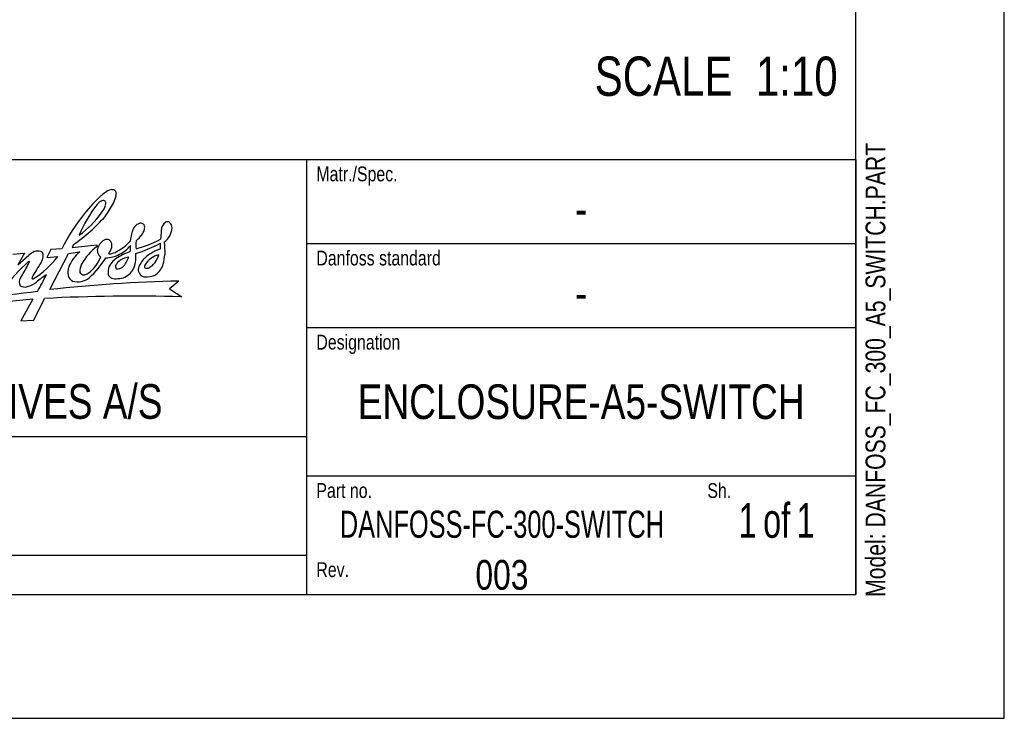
# Model space of a CAD drawing. Header units: inches. Extents: x 0 to 82.7, y 0 to 58.5.
# Tile 29 of 69: x 63.1 to 82.7, y 0 to 13.9. Entities that reach past the tile are written whole.
import ezdxf

# ---------------------------------------------------------------- set-up
doc = ezdxf.new("R2010")
doc.units = ezdxf.units.IN
doc.header["$LTSCALE"] = 4.547244
doc.header["$MEASUREMENT"] = 0
doc.layers.get('0').update_dxf_attribs({"linetype": 'CONTINUOUS'})
doc.styles.get("Standard").update_dxf_attribs({"font": 'txt', "width": 0.8})
doc.styles.add('TEXTSTYLE_2', font='txt', dxfattribs={"width": 0.75})
doc.styles.add('TEXTSTYLE_3', font='txt', dxfattribs={"width": 0.7})

# ---------------------------------------------------------------- blocks, each defined once
blk = doc.blocks.new('SYMBOL_0_BL0', base_point=(60.984, 6.895))
at = {"color": 7, "linetype": 'CONTINUOUS'}
for p, q in [((64.165, 9.427), (64.141, 9.369)), ((64.141, 9.369), (64.633, 9.424)), ((64.633, 9.424), (64.638, 9.389)), ((62.958, 9.235), (63.195, 9.255)), ((63.195, 9.255), (63.061, 9.02)), ((63.061, 9.02), (63.279, 9.213)), ((63.716, 9.329), (63.633, 9.171)), ((63.693, 8.531), (64.07, 9.247)), ((63.936, 9.34), (63.716, 9.329)), ((64.07, 9.247), (64.29, 9.28)), ((63.633, 9.171), (63.852, 9.191)), ((66.262, 8.698), (66.078, 8.543)), ((66.078, 8.543), (66.318, 8.389)), ((63.36, 8.339), (63.118, 7.91)), ((63.377, 7.922), (63.592, 8.355)), ((63.118, 7.91), (63.377, 7.922))]:
    blk.add_line(p, q, dxfattribs=at)
for centre, radius, start, end in [((66.932, 8.011), 3.258, 132.7678, 141.3405), ((65.826, 9.037), 1.757, 123.9219, 128.9859), ((64.946, 10.312), 0.209, 94.9156, 118.9133), ((64.935, 10.432), 0.0875, 37.9594, 94.4524), ((62.9, 11.028), 2.205, 339.3288, 343.2604), ((64.893, 10.431), 0.124, 342.3871, 26.7521), ((66.765, 8.572), 2.695, 142.1212, 157.2787), ((64.848, 10.058), 0.269, 127.2624, 141.2908), ((64.774, 10.154), 0.148, 90.658, 126.7544), ((64.298, 10.396), 0.542, 322.9953, 339.5719), ((64.764, 10.258), 0.045, 7.1206, 79.5655), ((63.483, 11.01), 1.663, 322.0822, 332.8248), ((64.521, 10.249), 0.288, 351.6519, 2.8594), ((67.046, 7.843), 3.452, 140.352, 154.3042), ((62.249, 12.216), 3.384, 304.4938, 318.8006), ((63.173, 11.156), 1.899, 305.6229, 325.1023), ((65.572, 9.634), 0.242, 134.0948, 166.5724), ((65.524, 9.667), 0.185, 99.1749, 130.5996), ((65.496, 9.707), 0.143, 62.9892, 90.4831), ((65.495, 9.774), 0.0886, 344.5972, 42.6678), ((66.124, 9.695), 0.213, 124.9919, 177.6651), ((66.035, 9.817), 0.0629, 49.6305, 122.6069), ((66.001, 9.764), 0.125, 356.4431, 53.1022), ((66.295, 9.383), 1.007, 162.2455, 173.7012), ((65.088, 9.921), 0.53, 307.7549, 331.2624), ((65.399, 9.763), 0.182, 327.7373, 356.0266), ((121.334, 4.944), 55.627, 175.0921, 175.2663), ((65.752, 9.778), 0.374, 305.8525, 356.7917), ((64.885, 9.298), 0.241, 109.1468, 165.4571), ((64.83, 9.399), 0.128, 71.1581, 100.6058), ((64.806, 9.416), 0.123, 12.3213, 58.1903), ((64.725, 9.398), 0.206, 351.2783, 12.3026), ((64.535, 10.208), 1.043, 296.0537, 316.7157), ((64.823, 9.78), 0.605, 295.5, 321.7071), ((64.537, 9.35), 0.762, 355.119, 4.1234), ((64.586, 11.883), 2.759, 287.231, 298.306), ((65.977, 9.409), 0.571, 170.6701, 186.7315), ((64.873, 11.408), 2.135, 284.5602, 298.6483), ((65.287, 9.402), 0.61, 354.1192, 4.9525), ((76.195, 9.885), 10.232, 182.2989, 183.6689), ((63.578, 8.894), 0.437, 115.8967, 133.0831), ((63.451, 9.034), 0.261, 75.8227, 104.1022), ((63.491, 9.216), 0.0756, 12.1063, 71.7042), ((63.34, 9.206), 0.227, 323.3284, 6.5266), ((64.786, 8.69), 0.771, 130.0378, 158.1695), ((65.236, 8.548), 1.032, 125.4276, 151.6769), ((64.78, 9.303), 0.14, 156.7269, 195.7096), ((64.77, 9.297), 0.128, 194.1209, 242.2077), ((64.81, 9.731), 0.567, 269.7813, 298.8176), ((63.746, 9.871), 1.286, 330.6961, 336.9361), ((64.858, 9.556), 0.315, 271.5609, 295.3447), ((65.909, 7.636), 1.76, 110.3813, 119.2462), ((64.602, 9.177), 0.805, 352.774, 5.097), ((66.194, 8.469), 0.921, 109.0514, 131.6471), ((65.974, 8.776), 0.46, 104.0818, 148.1292), ((65.484, 9.307), 0.387, 296.1519, 347.4207), ((63.691, 9.505), 2.309, 348.3187, 353.1645), ((65.493, 6.608), 3.331, 131.8597, 144.6002), ((59.341, 11.084), 4.43, 328.373, 332.0643), ((62.614, 9.366), 0.733, 330.8763, 337.1022), ((63.279, 9.082), 0.0111, 349.5391, 143.4383), ((65.451, 7.715), 2.357, 144.9122, 153.2256), ((62.442, 10.233), 1.753, 301.7644, 323.5624), ((64.592, 8.897), 0.3, 151.9676, 184.5137), ((63.987, 9.478), 0.781, 307.3705, 337.8449), ((63.377, 10.009), 1.662, 311.4563, 329.414), ((65.238, 8.809), 0.407, 134.994, 154.5471), ((65.302, 8.731), 0.508, 119.8156, 133.818), ((65.074, 8.99), 0.0725, 151.895, 218.2268), ((65.257, 8.891), 0.28, 138.0551, 151.6294), ((65.343, 8.724), 0.461, 99.8011, 129.8057), ((64.756, 9.344), 0.534, 317.0284, 341.921), ((64.808, 9.181), 0.601, 336.6165, 349.9772), ((65.942, 8.799), 0.509, 135.1588, 164.3038), ((65.628, 8.995), 0.0515, 151.705, 219.1417), ((65.541, 9.172), 0.433, 307.3775, 341.9687), ((64.637, 7.265), 1.859, 122.8842, 130.5632), ((58.132, 11.579), 6.147, 329.8556, 333.3996), ((64.474, 8.863), 0.42, 164.3348, 187.5497), ((64.369, 8.911), 0.0849, 206.3676, 279.0038), ((64.349, 9.035), 0.21, 279.2176, 302.2125), ((65.398, 8.847), 0.545, 165.3821, 181.4073), ((64.978, 8.878), 0.133, 199.8242, 235.8577), ((65.042, 9.111), 0.168, 261.2556, 308.6307), ((65.051, 9.095), 0.344, 288.181, 333.6632), ((65.619, 8.934), 0.166, 179.0776, 222.1801), ((65.585, 8.91), 0.126, 224.3761, 263.887), ((65.619, 9.18), 0.398, 263.2207, 297.6178), ((65.624, 9.042), 0.0874, 245.4748, 290.3227), ((63.238, 8.677), 0.151, 146.0293, 207.1224), ((63.14, 9.03), 0.455, 284.1157, 309.3254), ((63.404, 8.749), 0.064, 154.315, 175.4777), ((63.356, 8.757), 0.0166, 187.9635, 300.3884), ((66.874, -20.524), 29.229, 91.1993, 96.2481), ((64.204, 8.841), 0.149, 192.6025, 250.2667), ((64.259, 9.131), 0.444, 256.2327, 278.597), ((64.274, 9), 0.311, 279.5463, 310.7974), ((65.025, 9.076), 0.331, 248.5205, 268.1048), ((64.973, 9.498), 0.754, 273.147, 284.2883), ((69.814, -44.769), 53.64, 96.8162, 99.1781), ((63.199, 8.761), 0.18, 238.0813, 286.7351), ((67.386, -36.463), 44.983, 95.135, 97.8833), ((65.395, -26.442), 34.843, 88.4836, 92.9661)]:
    blk.add_arc(centre, radius, start, end, dxfattribs=at)
at = {"color": 7, "linetype": 'CONTINUOUS', "attachment_point": 1, "line_spacing_factor": 0.9}
for s, insert, char_height, width in [('Matr./Spec.', (68.996, 10.98), 0.29528, 2.59842), ('Danfoss standard', (68.996, 9.306), 0.29528, 3.77953), ('Designation', (68.996, 7.633), 0.29528, 2.59842), ('DANFOSS DRIVES A/S', (58.032, 6.649), 0.68898, 9.92126), ('Sh.', (76.772, 4.68), 0.2953, 0.70866), ('Part no.', (68.996, 4.68), 0.2953, 1.88976), ('Rev.', (68.996, 3.106), 0.2953, 0.94488)]:
    blk.add_mtext(s, dxfattribs=dict(at, insert=insert, char_height=char_height, width=width))

msp = doc.modelspace()

# ---------------------------------------------------------------- linework, layer by layer
at = {"color": 7, "linetype": 'CONTINUOUS'}
for p, q in [((82.677, 0), (82.677, 58.465)), ((79.724, 2.461), (79.724, 56.004)), ((44.291, 11.122), (79.724, 11.122)), ((44.291, 11.122), (79.724, 11.122)), ((68.799, 11.122), (68.799, 2.461)), ((79.724, 11.122), (79.724, 2.461)), ((68.799, 9.449), (79.724, 9.449)), ((68.799, 7.776), (79.724, 7.776)), ((44.291, 5.61), (68.799, 5.61)), ((68.799, 4.823), (79.724, 4.823)), ((44.291, 3.248), (68.799, 3.248)), ((2.953, 2.461), (79.724, 2.461)), ((44.291, 2.461), (79.724, 2.461)), ((0, 0), (82.677, 0))]:
    msp.add_line(p, q, dxfattribs=at)

# ---------------------------------------------------------------- block references
msp.add_blockref('SYMBOL_0_BL0', (60.984, 6.895), dxfattribs=at)

# ---------------------------------------------------------------- texts
at = {"color": 7, "linetype": 'CONTINUOUS', "insert": (79.918, 2.415), "char_height": 0.3937, "width": 11.33858, "attachment_point": 1, "rotation": 90, "line_spacing_factor": 0.9}
msp.add_mtext('Model: DANFOSS_FC_300_A5_SWITCH.PART', dxfattribs=at)
at = {"color": 7, "linetype": 'CONTINUOUS', "line_spacing_factor": 0.9}
for s, insert, char_height, width, attachment_point in [('SCALE  1:10', (79.363, 13.167), 0.78125, 6.875, 3), ('-', (74.262, 10.482), 0.689, 0.55118, 2), ('-', (74.262, 8.809), 0.689, 0.55118, 2), ('ENCLOSURE-A5-SWITCH', (74.262, 6.644), 0.68898, 10.47242, 2), ('003', (72.687, 3.15), 0.5906, 1.41732, 2)]:
    msp.add_mtext(s, dxfattribs=dict(at, insert=insert, char_height=char_height, width=width, attachment_point=attachment_point))
for s, insert, char_height, width, attachment_point, style in [('1{\\W0.5; }of{\\W0.5; }1', (78.15, 4.281), 0.68898, 2.61811, 2, 'TEXTSTYLE_3'), ('DANFOSS-FC-300-SWITCH', (72.687, 4.131), 0.53897, 7.92293, 2, 'TEXTSTYLE_3'), ('PDM controlled drawing. - Hard copy not valid without frozen date in ID stamp.', (44.567, 3.051), 0.3937, 23.0315, 1, 'TEXTSTYLE_2')]:
    msp.add_mtext(s, dxfattribs=dict(at, insert=insert, char_height=char_height, width=width, attachment_point=attachment_point, style=style))

doc.saveas('drawing.dxf')
